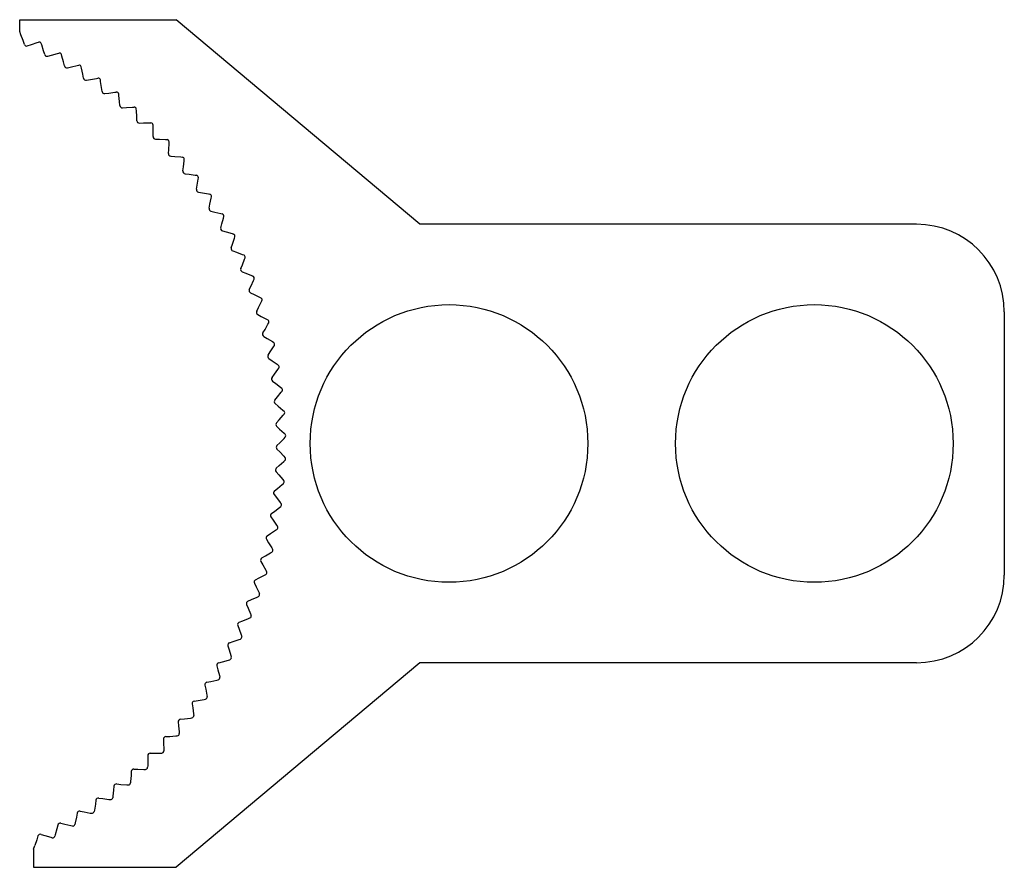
# Model space of a CAD drawing. Header units: millimetres. Extents: x 233.3 to 300.7, y 206.4 to 264.4.
import ezdxf

# ---------------------------------------------------------------- set-up
doc = ezdxf.new("R2010")
doc.units = ezdxf.units.MM
doc.layers.add('Default', color=7, linetype='Continuous')

msp = doc.modelspace()

# ---------------------------------------------------------------- linework, layer by layer
at = {"layer": 'Default', "color": 7, "linetype": 'Continuous'}
for p, q in [((233.326, 264.405), (244.023, 264.405)), ((233.326, 263.599), (233.326, 264.405)), ((260.707, 250.405), (244.023, 264.405)), ((233.411, 263.369), (233.326, 263.599)), ((233.555, 262.982), (233.411, 263.369)), ((233.653, 262.703), (233.555, 262.982)), ((234.124, 262.71), (234.516, 262.84)), ((234.516, 262.84), (234.614, 262.871)), ((233.845, 262.611), (234.124, 262.71)), ((234.834, 262.678), (234.801, 262.776)), ((234.958, 262.284), (234.834, 262.678)), ((235.036, 262.019), (234.958, 262.284)), ((235.91, 262.093), (236.01, 262.119)), ((235.247, 261.904), (235.512, 261.983)), ((235.512, 261.983), (235.91, 262.093)), ((236.219, 261.914), (236.191, 262.014)), ((236.323, 261.515), (236.219, 261.914)), ((236.387, 261.246), (236.323, 261.515)), ((236.592, 261.12), (236.861, 261.186)), ((236.861, 261.186), (237.263, 261.275)), ((237.263, 261.275), (237.365, 261.296)), ((237.563, 261.081), (237.541, 261.181)), ((237.646, 260.677), (237.563, 261.081)), ((237.696, 260.405), (237.646, 260.677)), ((237.895, 260.269), (238.166, 260.32)), ((238.166, 260.32), (238.573, 260.388)), ((238.573, 260.388), (238.675, 260.404)), ((238.863, 260.179), (238.845, 260.281)), ((238.925, 259.771), (238.863, 260.179)), ((238.961, 259.497), (238.925, 259.771)), ((239.426, 259.388), (239.836, 259.436)), ((239.836, 259.436), (239.938, 259.446)), ((239.152, 259.351), (239.426, 259.388)), ((240.114, 259.211), (240.102, 259.314)), ((240.155, 258.801), (240.114, 259.211)), ((240.177, 258.526), (240.155, 258.801)), ((240.36, 258.37), (240.636, 258.393)), ((240.636, 258.393), (241.047, 258.419)), ((241.047, 258.419), (241.151, 258.424)), ((241.314, 258.181), (241.307, 258.284)), ((241.333, 257.769), (241.314, 258.181)), ((241.341, 257.493), (241.333, 257.769)), ((241.517, 257.327), (241.793, 257.336)), ((241.793, 257.336), (242.205, 257.342)), ((242.205, 257.342), (242.308, 257.341)), ((242.459, 257.09), (242.457, 257.193)), ((242.457, 256.677), (242.459, 257.09)), ((242.451, 256.401), (242.457, 256.677)), ((242.617, 256.227), (242.894, 256.222)), ((242.894, 256.222), (243.306, 256.206)), ((243.306, 256.206), (243.409, 256.2)), ((243.503, 255.254), (243.524, 255.53)), ((243.524, 255.53), (243.546, 255.941)), ((243.546, 255.941), (243.55, 256.045)), ((243.66, 255.072), (243.936, 255.052)), ((243.936, 255.052), (244.347, 255.015)), ((244.347, 255.015), (244.449, 255.004)), ((244.529, 254.328), (244.573, 254.738)), ((244.573, 254.738), (244.583, 254.841)), ((244.494, 254.054), (244.529, 254.328)), ((244.642, 253.864), (244.917, 253.83)), ((244.917, 253.83), (245.325, 253.772)), ((245.325, 253.772), (245.427, 253.755)), ((245.472, 253.077), (245.537, 253.484)), ((245.537, 253.484), (245.551, 253.586)), ((245.423, 252.805), (245.472, 253.077)), ((245.561, 252.607), (245.833, 252.56)), ((245.833, 252.56), (246.238, 252.48)), ((246.238, 252.48), (246.339, 252.459)), ((246.349, 251.779), (246.435, 252.182)), ((246.435, 252.182), (246.454, 252.283)), ((246.286, 251.51), (246.349, 251.779)), ((246.414, 251.305), (246.683, 251.243)), ((246.683, 251.243), (247.083, 251.143)), ((247.083, 251.143), (247.183, 251.116)), ((247.158, 250.437), (247.264, 250.835)), ((247.264, 250.835), (247.289, 250.936)), ((247.081, 250.171), (247.158, 250.437)), ((294.707, 250.405), (260.707, 250.405)), ((247.198, 249.961), (247.464, 249.885)), ((247.464, 249.885), (247.858, 249.765)), ((247.858, 249.765), (247.956, 249.733)), ((247.896, 249.055), (248.024, 249.448)), ((248.024, 249.448), (248.053, 249.547)), ((247.806, 248.794), (247.896, 249.055)), ((247.912, 248.578), (248.174, 248.489)), ((248.174, 248.489), (248.561, 248.348)), ((248.561, 248.348), (248.658, 248.311)), ((248.563, 247.638), (248.71, 248.023)), ((248.71, 248.023), (248.745, 248.12)), ((248.46, 247.381), (248.563, 247.638)), ((248.554, 247.16), (248.811, 247.057)), ((248.811, 247.057), (249.191, 246.897)), ((249.191, 246.897), (249.285, 246.855)), ((249.323, 246.565), (249.363, 246.66)), ((249.039, 245.937), (249.156, 246.187)), ((249.156, 246.187), (249.323, 246.565)), ((249.122, 245.711), (249.373, 245.595)), ((249.373, 245.595), (249.745, 245.415)), ((249.745, 245.415), (249.837, 245.369)), ((249.544, 244.464), (249.673, 244.709)), ((249.673, 244.709), (249.859, 245.077)), ((249.859, 245.077), (249.904, 245.17)), ((249.615, 244.234), (249.86, 244.106)), ((249.86, 244.106), (250.221, 243.907)), ((300.707, 244.405), (300.707, 226.405)), ((250.114, 243.205), (250.318, 243.563)), ((250.221, 243.907), (250.311, 243.856)), ((250.318, 243.563), (250.368, 243.654)), ((249.972, 242.968), (250.114, 243.205)), ((250.032, 242.734), (250.269, 242.594)), ((250.269, 242.594), (250.62, 242.377)), ((250.476, 241.681), (250.699, 242.028)), ((250.62, 242.377), (250.707, 242.321)), ((250.699, 242.028), (250.753, 242.116)), ((250.323, 241.451), (250.476, 241.681)), ((250.37, 241.215), (250.6, 241.062)), ((250.6, 241.062), (250.939, 240.828)), ((250.939, 240.828), (251.023, 240.767)), ((251, 240.475), (251.059, 240.56)), ((250.595, 239.919), (250.76, 240.14)), ((250.76, 240.14), (251, 240.475)), ((250.63, 239.68), (250.852, 239.516)), ((250.852, 239.516), (251.178, 239.264)), ((251.178, 239.264), (251.259, 239.2)), ((250.788, 238.374), (250.964, 238.587)), ((250.964, 238.587), (251.221, 238.909)), ((251.221, 238.909), (251.284, 238.991)), ((250.81, 238.134), (251.024, 237.959)), ((251.024, 237.959), (251.337, 237.69)), ((251.088, 237.025), (251.361, 237.334)), ((251.337, 237.69), (251.414, 237.622)), ((251.361, 237.334), (251.428, 237.412)), ((250.9, 236.822), (251.088, 237.025)), ((250.911, 236.581), (251.115, 236.395)), ((251.115, 236.395), (251.414, 236.111)), ((251.414, 236.111), (251.487, 236.038)), ((250.933, 235.266), (251.131, 235.459)), ((251.131, 235.459), (251.42, 235.753)), ((251.42, 235.753), (251.491, 235.828)), ((250.931, 235.025), (251.125, 234.828)), ((251.125, 234.828), (251.409, 234.529)), ((251.409, 234.529), (251.479, 234.453)), ((250.886, 233.71), (251.093, 233.893)), ((251.093, 233.893), (251.397, 234.172)), ((251.397, 234.172), (251.472, 234.243)), ((250.872, 233.469), (251.055, 233.263)), ((251.055, 233.263), (251.324, 232.95)), ((250.975, 232.331), (251.293, 232.593)), ((251.293, 232.593), (251.371, 232.661)), ((251.324, 232.95), (251.389, 232.87)), ((250.732, 231.919), (250.905, 231.704)), ((250.759, 232.158), (250.975, 232.331)), ((250.905, 231.704), (251.157, 231.377)), ((251.157, 231.377), (251.218, 231.294)), ((250.552, 230.616), (250.777, 230.776)), ((250.777, 230.776), (251.108, 231.023)), ((251.108, 231.023), (251.189, 231.086)), ((250.513, 230.378), (250.674, 230.154)), ((250.674, 230.154), (250.909, 229.815)), ((250.909, 229.815), (250.966, 229.729)), ((250.266, 229.086), (250.499, 229.235)), ((250.499, 229.235), (250.842, 229.463)), ((250.842, 229.463), (250.927, 229.522)), ((250.215, 228.85), (250.364, 228.618)), ((250.364, 228.618), (250.581, 228.267)), ((250.142, 227.709), (250.496, 227.92)), ((250.496, 227.92), (250.584, 227.975)), ((250.581, 228.267), (250.634, 228.178)), ((249.838, 227.34), (249.976, 227.1)), ((249.901, 227.573), (250.142, 227.709)), ((249.976, 227.1), (250.174, 226.739)), ((250.071, 226.397), (250.162, 226.446)), ((250.174, 226.739), (250.222, 226.647)), ((249.384, 225.851), (249.509, 225.605)), ((249.459, 226.08), (249.706, 226.204)), ((249.706, 226.204), (250.071, 226.397)), ((249.509, 225.605), (249.689, 225.234)), ((249.689, 225.234), (249.732, 225.14)), ((248.854, 224.388), (248.967, 224.135)), ((248.941, 224.612), (249.194, 224.724)), ((249.194, 224.724), (249.569, 224.897)), ((249.569, 224.897), (249.661, 224.942)), ((248.967, 224.135), (249.127, 223.755)), ((249.127, 223.755), (249.165, 223.659)), ((248.348, 223.173), (248.607, 223.271)), ((248.607, 223.271), (248.989, 223.425)), ((248.989, 223.425), (249.084, 223.465)), ((248.25, 222.953), (248.349, 222.695)), ((248.349, 222.695), (248.489, 222.308)), ((247.682, 221.766), (247.945, 221.851)), ((247.945, 221.851), (248.335, 221.985)), ((248.335, 221.985), (248.432, 222.02)), ((248.489, 222.308), (248.523, 222.21)), ((247.572, 221.552), (247.658, 221.289)), ((247.658, 221.289), (247.778, 220.895)), ((260.707, 220.405), (244.023, 206.405)), ((246.944, 220.396), (247.211, 220.467)), ((247.211, 220.467), (247.608, 220.581)), ((247.608, 220.581), (247.706, 220.611)), ((247.778, 220.895), (247.807, 220.795)), ((294.707, 220.405), (260.707, 220.405)), ((246.824, 220.187), (246.896, 219.921)), ((246.896, 219.921), (246.996, 219.52)), ((246.137, 219.065), (246.407, 219.122)), ((246.407, 219.122), (246.809, 219.215)), ((246.809, 219.215), (246.909, 219.241)), ((246.996, 219.52), (247.019, 219.42)), ((246.006, 218.863), (246.064, 218.593)), ((246.064, 218.593), (246.143, 218.188)), ((245.262, 217.778), (245.535, 217.821)), ((245.535, 217.821), (245.941, 217.893)), ((245.941, 217.893), (246.042, 217.913)), ((246.143, 218.188), (246.161, 218.086)), ((245.121, 217.583), (245.165, 217.31)), ((245.165, 217.31), (245.223, 216.902)), ((244.171, 216.35), (244.201, 216.075)), ((244.322, 216.537), (244.597, 216.566)), ((244.597, 216.566), (245.006, 216.617)), ((245.006, 216.617), (245.108, 216.632)), ((245.223, 216.902), (245.236, 216.799)), ((244.201, 216.075), (244.238, 215.664)), ((244.238, 215.664), (244.245, 215.561)), ((243.159, 215.167), (243.175, 214.891)), ((243.319, 215.346), (243.595, 215.361)), ((243.595, 215.361), (244.007, 215.392)), ((244.007, 215.392), (244.109, 215.401)), ((243.175, 214.891), (243.191, 214.479)), ((243.191, 214.479), (243.193, 214.376)), ((242.089, 213.762), (242.084, 213.349)), ((242.087, 214.038), (242.089, 213.762)), ((242.257, 214.209), (242.533, 214.21)), ((242.533, 214.21), (242.945, 214.219)), ((242.945, 214.219), (243.049, 214.223)), ((240.959, 212.966), (240.946, 212.69)), ((241.137, 213.128), (241.413, 213.114)), ((241.413, 213.114), (241.825, 213.102)), ((241.825, 213.102), (241.929, 213.101)), ((242.084, 213.349), (242.08, 213.246)), ((240.92, 212.278), (240.911, 212.175)), ((240.946, 212.69), (240.92, 212.278)), ((239.75, 211.678), (239.702, 211.268)), ((239.777, 211.953), (239.75, 211.678)), ((239.963, 212.106), (240.238, 212.078)), ((240.238, 212.078), (240.649, 212.044)), ((240.649, 212.044), (240.752, 212.038)), ((238.544, 211.002), (238.504, 210.729)), ((238.738, 211.145), (239.011, 211.103)), ((239.011, 211.103), (239.42, 211.049)), ((239.42, 211.049), (239.523, 211.037)), ((239.702, 211.268), (239.689, 211.166)), ((237.466, 210.249), (237.736, 210.193)), ((238.435, 210.322), (238.416, 210.221)), ((238.504, 210.729), (238.435, 210.322)), ((237.21, 209.846), (237.12, 209.443)), ((237.265, 210.116), (237.21, 209.846)), ((237.736, 210.193), (238.142, 210.118)), ((238.142, 210.118), (238.244, 210.101)), ((235.872, 209.03), (235.762, 208.633)), ((235.941, 209.298), (235.872, 209.03)), ((236.148, 209.42), (236.416, 209.35)), ((236.416, 209.35), (236.817, 209.254)), ((236.817, 209.254), (236.918, 209.232)), ((237.12, 209.443), (237.096, 209.343)), ((234.494, 208.284), (234.364, 207.893)), ((234.577, 208.548), (234.494, 208.284)), ((234.79, 208.659), (235.054, 208.576)), ((235.054, 208.576), (235.449, 208.459)), ((235.449, 208.459), (235.549, 208.432)), ((235.762, 208.633), (235.732, 208.534)), ((234.28, 207.657), (234.364, 207.893)), ((234.28, 207.657), (234.28, 206.405)), ((234.28, 206.405), (244.023, 206.405))]:
    msp.add_line(p, q, dxfattribs=at)
for centre in [(262.707, 235.405), (287.707, 235.405)]:
    msp.add_circle(centre, 9.5, dxfattribs=at)
for centre, radius, start, end in [((234.659, 262.728), 0.15, 18.54794, 107.3537), ((233.795, 262.752), 0.15, 199.31721, 289.53524), ((236.047, 261.973), 0.15, 15.59712, 104.40288), ((235.199, 262.067), 0.17, 196.36639, 286.58442), ((236.552, 261.286), 0.17, 193.41557, 283.63361), ((237.394, 261.149), 0.15, 12.6463, 101.45206), ((237.863, 260.436), 0.17, 190.46476, 280.68279), ((238.697, 260.255), 0.15, 9.69548, 98.50124), ((239.129, 259.519), 0.17, 187.51394, 277.73197), ((239.953, 259.296), 0.15, 6.74466, 95.55042), ((240.346, 258.539), 0.17, 184.56312, 274.78115), ((241.157, 258.274), 0.15, 3.79384, 92.59961), ((241.511, 257.497), 0.17, 181.6123, 271.83033), ((242.307, 257.191), 0.15, 0.84302, 89.64879), ((242.621, 256.397), 0.17, 178.66148, 268.87951), ((243.4, 256.05), 0.15, 357.8922, 86.69797), ((243.672, 255.241), 0.17, 175.71066, 265.92869), ((244.433, 254.854), 0.15, 354.94138, 83.74715), ((244.663, 254.033), 0.17, 172.75984, 262.97787), ((245.403, 253.607), 0.15, 351.99056, 80.79633), ((245.59, 252.775), 0.17, 169.80902, 260.02705), ((246.307, 252.312), 0.15, 349.03974, 77.84551), ((246.452, 251.471), 0.17, 166.8582, 257.07623), ((247.144, 250.972), 0.15, 346.08892, 74.89469), ((247.244, 250.124), 0.17, 163.90738, 254.12541), ((294.707, 244.405), 6, 0, 90), ((247.91, 249.59), 0.15, 343.1381, 71.94387), ((247.967, 248.739), 0.17, 160.95656, 251.17459), ((248.604, 248.171), 0.15, 340.18728, 68.99305), ((248.617, 247.318), 0.17, 158.00574, 248.22377), ((249.224, 246.718), 0.15, 337.23646, 66.04223), ((249.194, 245.865), 0.17, 155.05492, 245.27295), ((249.769, 245.235), 0.15, 334.28564, 63.09141), ((249.694, 244.385), 0.17, 152.1041, 242.32213), ((250.236, 243.726), 0.15, 331.33482, 60.14059), ((250.118, 242.881), 0.17, 149.15328, 239.37131), ((250.626, 242.195), 0.15, 328.384, 57.18977), ((250.464, 241.357), 0.17, 146.20246, 236.42049), ((250.936, 240.646), 0.15, 325.43318, 54.23895), ((250.731, 239.817), 0.17, 143.25164, 233.46967), ((251.165, 239.082), 0.15, 322.48236, 51.28813), ((250.918, 238.266), 0.17, 140.30082, 230.51885), ((251.314, 237.51), 0.15, 319.53154, 48.33731), ((251.026, 236.707), 0.17, 137.35, 227.56803), ((251.382, 235.931), 0.15, 316.58072, 45.38649), ((251.052, 235.144), 0.17, 134.39918, 224.61721), ((251.368, 234.352), 0.15, 313.6299, 42.43567), ((250.999, 233.582), 0.17, 131.44836, 221.66639), ((251.274, 232.775), 0.15, 310.67908, 39.48485), ((250.865, 232.025), 0.17, 128.49754, 218.71557), ((251.098, 231.204), 0.15, 307.72826, 36.53403), ((250.651, 230.477), 0.17, 125.54672, 215.76475), ((250.841, 229.646), 0.15, 304.77744, 33.58321), ((250.357, 228.943), 0.17, 122.5959, 212.81393), ((250.505, 228.102), 0.15, 301.82662, 30.63239), ((249.985, 227.425), 0.17, 119.64508, 209.86311), ((250.089, 226.578), 0.15, 298.8758, 27.68157), ((294.707, 226.405), 6, 270, 0), ((249.536, 225.928), 0.17, 116.69426, 206.91229), ((249.596, 225.077), 0.15, 295.92498, 24.73075), ((249.01, 224.457), 0.17, 113.74344, 203.96147), ((248.409, 223.014), 0.17, 110.79262, 201.01065), ((249.026, 223.603), 0.15, 292.97417, 21.77993), ((247.734, 221.605), 0.17, 107.8418, 198.05983), ((248.381, 222.161), 0.15, 290.02335, 18.82911), ((246.988, 220.232), 0.17, 104.89098, 195.10902), ((247.662, 220.754), 0.15, 287.07253, 15.87829), ((246.172, 218.899), 0.17, 101.94017, 192.1582), ((246.872, 219.386), 0.15, 284.12171, 12.92747), ((245.288, 217.61), 0.17, 98.98935, 189.20738), ((246.013, 218.06), 0.15, 281.17089, 9.97665), ((244.34, 216.368), 0.17, 96.03853, 186.25656), ((245.087, 216.781), 0.15, 278.22007, 7.02583), ((243.329, 215.177), 0.17, 93.08771, 183.30574), ((244.096, 215.55), 0.15, 275.26925, 4.07502), ((243.043, 214.373), 0.15, 272.31843, 1.1242), ((242.257, 214.039), 0.17, 90.13689, 180.35492), ((241.129, 212.958), 0.17, 87.18607, 177.4041), ((241.93, 213.251), 0.15, 269.36761, 358.17338), ((239.946, 211.937), 0.17, 84.23525, 174.45328), ((240.762, 212.188), 0.15, 266.41679, 355.22256), ((238.713, 210.977), 0.17, 81.28443, 171.50246), ((239.54, 211.186), 0.15, 263.46597, 352.27174), ((237.431, 210.083), 0.17, 78.33361, 168.55164), ((238.268, 210.249), 0.15, 260.51515, 349.32092), ((236.105, 209.255), 0.17, 75.38279, 165.60082), ((236.95, 209.378), 0.15, 257.56433, 346.3701), ((234.739, 208.497), 0.17, 72.43197, 162.65), ((235.589, 208.576), 0.15, 254.61351, 343.41928)]:
    msp.add_arc(centre, radius, start, end, dxfattribs=at)

doc.saveas('drawing.dxf')
